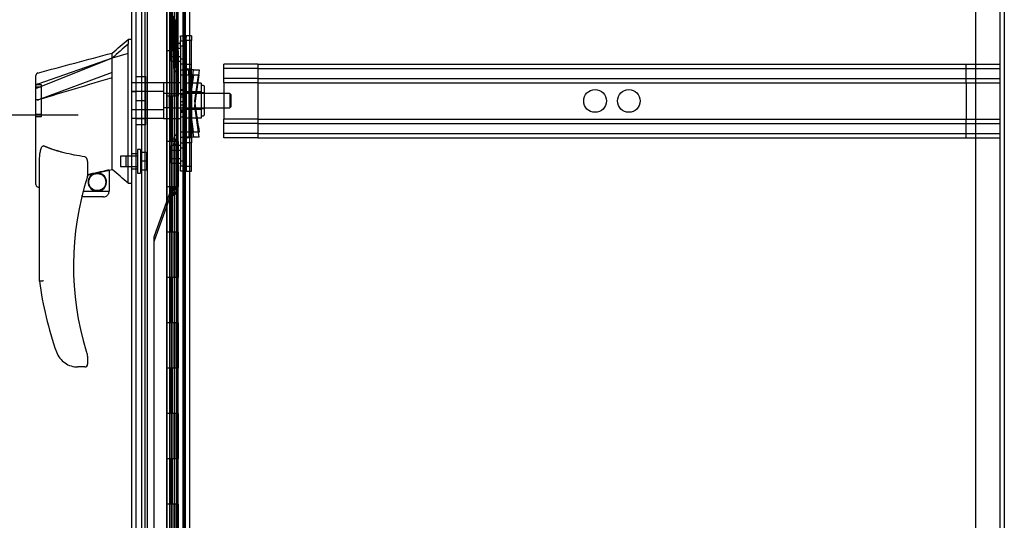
# Model space of a CAD drawing. Header units: inches. Extents: x 1 to 359, y -2 to 239.
# Tile 49 of 82: x 174 to 196, y 110 to 121. Entities that reach past the tile are written whole.
import ezdxf
from ezdxf.enums import TextEntityAlignment as Align
from ezdxf.lldxf.tags import DXFTag

# ---------------------------------------------------------------- set-up
doc = ezdxf.new("R2010")
doc.units = ezdxf.units.IN
doc.header["$MEASUREMENT"] = 0
for name, color, linetype in [('COM53964-1', 7, 'Continuous'), ('COM54746-60', 7, 'Continuous'), ('COM70220', 7, 'Continuous'), ('COM70739-9', 7, 'Continuous'), ('COM70838', 7, 'Continuous'), ('COM70839-3', 7, 'Continuous'), ('COM71196-6', 7, 'Continuous'), ('COM71301-1', 7, 'Continuous'), ('Default', 7, 'Continuous'), ('HAN13068', 7, 'Continuous'), ('HAN13068_NUT', 7, 'Continuous'), ('HAN13068_SCREW', 7, 'Continuous'), ('HAN_NUT', 7, 'Continuous'), ('RVT19000', 7, 'Continuous'), ('SPC87322', 7, 'Continuous')]:
    doc.layers.add(name, color=color, linetype=linetype)
doc.styles.add('SEACAD_Times_New_Roman', font='times.ttf')
tags = doc.linetypes.add('HIDDEN2', pattern=[0.1875, 0.125, -0.0625]).pattern_tags.tags
tags[6:7] = [DXFTag(74, 4), DXFTag(75, 0), DXFTag(340, '0'), DXFTag(46, 0.0), DXFTag(50, 0.0), DXFTag(44, 0.0), DXFTag(45, 0.0)]
tags[4:5] = [DXFTag(74, 4), DXFTag(75, 0), DXFTag(340, '0'), DXFTag(46, 0.0), DXFTag(50, 0.0), DXFTag(44, 0.0), DXFTag(45, 0.0)]
doc.dimstyles.new('HAMMOND_(STH_-_300x200)', dxfattribs={"dimtxt": 1.5, "dimasz": 1.875, "dimexe": 0.75, "dimexo": 0.75, "dimgap": 0.375, "dimtad": 0, "dimtih": 1, "dimtoh": 1, "dimzin": 0, "dimdsep": 46, "dimtxsty": 'SEACAD_Times_New_Roman', "dimblk1": '_SE_FILLED', "dimblk2": '_SE_FILLED', "dimsah": 1, "dimcen": 0.75, "dimadec": 0, "dimazin": 0, "dimtfac": 0.8, "dimtofl": 0, "dimtmove": 0, "dimatfit": 3, "dimfxl": 1, "dimtolj": 1, "dimtzin": 0, "dimarcsym": 0})

# ---------------------------------------------------------------- blocks, each defined once
blk = doc.blocks.new('SE4')
at = {"layer": 'COM53964-1', "color": 7, "linetype": 'HIDDEN2'}
for p, q in [((178.996, 119.949), (178.996, 120.087)), ((179.743, 120.087), (178.996, 120.087)), ((179.743, 119.992), (178.996, 119.992)), ((178.996, 119.811), (178.996, 119.949)), ((179.743, 120.087), (179.743, 119.949)), ((179.743, 120.087), (196.118, 120.087)), ((179.743, 119.992), (196.118, 119.992)), ((179.743, 119.949), (179.743, 118.6)), ((195.371, 119.949), (195.371, 120.087)), ((195.371, 119.811), (195.371, 119.949)), ((196.118, 120.08), (196.118, 119.949)), ((196.118, 119.949), (196.118, 118.6)), ((178.996, 119.673), (178.996, 119.811)), ((179.743, 119.768), (178.996, 119.768)), ((179.743, 119.768), (196.118, 119.768)), ((195.371, 119.673), (195.371, 119.811)), ((178.996, 119.673), (178.996, 118.876)), ((179.743, 119.673), (178.996, 119.673)), ((179.743, 119.673), (196.118, 119.673)), ((195.371, 119.673), (195.371, 118.876)), ((178.996, 118.738), (178.996, 118.876)), ((179.743, 118.876), (178.996, 118.876)), ((179.743, 118.876), (196.118, 118.876)), ((195.371, 118.738), (195.371, 118.876)), ((179.743, 118.781), (178.996, 118.781)), ((178.996, 118.6), (178.996, 118.738)), ((178.996, 118.462), (178.996, 118.6)), ((179.743, 118.781), (196.118, 118.781)), ((179.743, 118.6), (179.743, 118.462)), ((195.371, 118.6), (195.371, 118.738)), ((195.371, 118.462), (195.371, 118.6)), ((196.118, 118.6), (196.118, 118.469)), ((179.743, 118.557), (178.996, 118.557)), ((179.743, 118.462), (178.996, 118.462)), ((179.743, 118.557), (196.118, 118.557)), ((179.743, 118.462), (196.118, 118.462))]:
    blk.add_line(p, q, dxfattribs=at)
for centre in [(187.184, 119.274), (187.931, 119.274)]:
    blk.add_circle(centre, 0.25, dxfattribs=at)
at = {"layer": 'COM54746-60', "color": 7, "linetype": 'HIDDEN2'}
for p, q in [((177.25, 149.382), (177.25, 89.382)), ((178.091, 149.382), (178.091, 89.382)), ((177.805, 148.382), (177.805, 89.382)), ((177.905, 89.382), (177.905, 148.382)), ((177.8, 121.382), (177.8, 120.382)), ((177.844, 120.382), (177.844, 121.381)), ((177.85, 120.382), (177.85, 121.381)), ((177.855, 121.382), (177.855, 120.382)), ((177.897, 121.382), (177.897, 120.382)), ((177.91, 120.382), (177.91, 121.381)), ((177.972, 120.382), (177.972, 121.381)), ((177.981, 121.382), (177.981, 120.382)), ((177.986, 120.382), (177.986, 121.382)), ((177.99, 120.382), (177.99, 121.382)), ((177.8, 120.382), (177.8, 119.381)), ((177.844, 120.382), (177.844, 119.381)), ((177.85, 120.382), (177.85, 119.381)), ((177.855, 119.382), (177.855, 120.382)), ((177.897, 119.382), (177.897, 120.382)), ((177.91, 119.381), (177.91, 120.382)), ((177.942, 119.382), (177.942, 120.382)), ((177.99, 120.382), (177.986, 120.382)), ((177.99, 119.382), (177.99, 120.382)), ((177.8, 119.383), (177.738, 119.383)), ((177.8, 119.383), (177.844, 119.383)), ((177.8, 119.382), (177.8, 118.382)), ((177.972, 119.383), (177.844, 119.383)), ((177.844, 118.382), (177.844, 119.381)), ((177.85, 118.382), (177.85, 119.381)), ((177.855, 119.382), (177.855, 118.382)), ((177.897, 119.382), (177.897, 118.382)), ((177.91, 118.382), (177.91, 119.381)), ((177.972, 119.381), (177.972, 119.382)), ((177.972, 118.382), (177.972, 119.381)), ((177.981, 119.382), (177.981, 118.382)), ((177.99, 119.382), (177.986, 119.382)), ((177.986, 118.382), (177.986, 119.382)), ((177.99, 118.382), (177.99, 119.382)), ((177.8, 118.382), (177.8, 117.381)), ((177.844, 118.382), (177.844, 117.381)), ((177.85, 118.382), (177.85, 117.381)), ((177.855, 117.382), (177.855, 118.382)), ((177.897, 117.382), (177.897, 118.382)), ((177.91, 117.381), (177.91, 118.382)), ((177.942, 117.382), (177.942, 118.382)), ((177.99, 118.382), (177.986, 118.382)), ((177.99, 117.382), (177.99, 118.382)), ((177.8, 117.383), (177.738, 117.383)), ((177.8, 117.383), (177.844, 117.383)), ((177.8, 117.382), (177.8, 116.382)), ((177.972, 117.383), (177.844, 117.383)), ((177.844, 116.382), (177.844, 117.381)), ((177.85, 116.382), (177.85, 117.381)), ((177.855, 117.382), (177.855, 116.382)), ((177.897, 117.382), (177.897, 116.382)), ((177.91, 116.382), (177.91, 117.381)), ((177.972, 117.381), (177.972, 117.382)), ((177.972, 116.382), (177.972, 117.381)), ((177.981, 117.382), (177.981, 116.382)), ((177.99, 117.382), (177.986, 117.382)), ((177.986, 116.382), (177.986, 117.382)), ((177.99, 116.382), (177.99, 117.382)), ((178.153, 116.534), (178.091, 116.534)), ((177.8, 116.382), (177.8, 115.381)), ((177.844, 116.382), (177.844, 115.381)), ((177.85, 116.382), (177.85, 115.381)), ((177.855, 115.382), (177.855, 116.382)), ((177.897, 115.382), (177.897, 116.382)), ((177.91, 115.381), (177.91, 116.382)), ((177.942, 115.382), (177.942, 116.382)), ((177.99, 116.382), (177.986, 116.382)), ((177.99, 115.382), (177.99, 116.382)), ((178.091, 116.23), (178.153, 116.23)), ((177.8, 115.383), (177.738, 115.383)), ((177.8, 115.383), (177.844, 115.383)), ((177.8, 115.382), (177.8, 114.382)), ((177.972, 115.383), (177.844, 115.383)), ((177.844, 114.382), (177.844, 115.381)), ((177.85, 114.382), (177.85, 115.381)), ((177.855, 115.382), (177.855, 114.382)), ((177.897, 115.382), (177.897, 114.382)), ((177.91, 114.382), (177.91, 115.381)), ((177.972, 115.381), (177.972, 115.382)), ((177.972, 114.382), (177.972, 115.381)), ((177.981, 115.382), (177.981, 114.382)), ((177.99, 115.382), (177.986, 115.382)), ((177.986, 114.382), (177.986, 115.382)), ((177.99, 114.382), (177.99, 115.382)), ((177.8, 114.382), (177.8, 113.381)), ((177.844, 114.382), (177.844, 113.381)), ((177.85, 114.382), (177.85, 113.381)), ((177.855, 113.382), (177.855, 114.382)), ((177.897, 113.382), (177.897, 114.382)), ((177.91, 113.381), (177.91, 114.382)), ((177.942, 113.382), (177.942, 114.382)), ((177.99, 114.382), (177.986, 114.382)), ((177.99, 113.382), (177.99, 114.382)), ((177.8, 113.383), (177.738, 113.383)), ((177.8, 113.383), (177.844, 113.383)), ((177.8, 113.382), (177.8, 112.382)), ((177.972, 113.383), (177.844, 113.383)), ((177.844, 112.382), (177.844, 113.381)), ((177.85, 112.382), (177.85, 113.381)), ((177.855, 113.382), (177.855, 112.382)), ((177.897, 113.382), (177.897, 112.382)), ((177.91, 112.382), (177.91, 113.381)), ((177.972, 113.381), (177.972, 113.382)), ((177.972, 112.382), (177.972, 113.381)), ((177.981, 113.382), (177.981, 112.382)), ((177.99, 113.382), (177.986, 113.382)), ((177.986, 112.382), (177.986, 113.382)), ((177.99, 112.382), (177.99, 113.382)), ((177.8, 112.382), (177.8, 111.381)), ((177.844, 112.382), (177.844, 111.381)), ((177.85, 112.382), (177.85, 111.381)), ((177.855, 111.382), (177.855, 112.382)), ((177.897, 111.382), (177.897, 112.382)), ((177.91, 111.381), (177.91, 112.382)), ((177.942, 111.382), (177.942, 112.382)), ((177.99, 112.382), (177.986, 112.382)), ((177.99, 111.382), (177.99, 112.382)), ((177.8, 111.383), (177.738, 111.383)), ((177.8, 111.383), (177.844, 111.383)), ((177.8, 111.382), (177.8, 110.382)), ((177.972, 111.383), (177.844, 111.383)), ((177.844, 110.382), (177.844, 111.381)), ((177.85, 110.382), (177.85, 111.381)), ((177.855, 111.382), (177.855, 110.382)), ((177.897, 111.382), (177.897, 110.382)), ((177.91, 110.382), (177.91, 111.381)), ((177.972, 111.381), (177.972, 111.382)), ((177.972, 110.382), (177.972, 111.381)), ((177.981, 111.382), (177.981, 110.382)), ((177.99, 111.382), (177.986, 111.382)), ((177.986, 110.382), (177.986, 111.382)), ((177.99, 110.382), (177.99, 111.382)), ((177.8, 110.382), (177.8, 109.381)), ((177.844, 110.382), (177.844, 109.381)), ((177.85, 110.382), (177.85, 109.381)), ((177.855, 109.382), (177.855, 110.382)), ((177.897, 109.382), (177.897, 110.382)), ((177.91, 109.381), (177.91, 110.382)), ((177.942, 109.382), (177.942, 110.382)), ((177.99, 110.382), (177.986, 110.382)), ((177.99, 109.382), (177.99, 110.382)), ((178.153, 110.534), (178.091, 110.534)), ((178.091, 110.23), (178.153, 110.23))]:
    blk.add_line(p, q, dxfattribs=at)
at = {"layer": 'COM54746-60', "color": 7, "linetype": 'Continuous'}
for p, q in [((177.738, 121.382), (177.738, 120.382)), ((177.942, 121.382), (177.942, 120.382)), ((177.738, 120.382), (177.738, 119.381)), ((177.942, 120.382), (177.738, 120.382)), ((177.942, 120.382), (177.738, 120.382)), ((177.986, 120.382), (177.942, 120.382)), ((177.972, 119.382), (177.972, 120.382)), ((177.981, 119.382), (177.981, 120.382)), ((177.986, 120.382), (177.986, 119.382)), ((177.942, 119.382), (177.738, 119.382)), ((177.738, 119.382), (177.738, 118.382)), ((177.972, 119.381), (177.738, 119.381)), ((177.942, 119.382), (177.942, 118.382)), ((177.986, 119.382), (177.942, 119.382)), ((177.738, 118.382), (177.738, 117.381)), ((177.942, 118.382), (177.738, 118.382)), ((177.942, 118.382), (177.738, 118.382)), ((177.986, 118.382), (177.942, 118.382)), ((177.972, 117.382), (177.972, 118.382)), ((177.981, 117.382), (177.981, 118.382)), ((177.986, 118.382), (177.986, 117.382)), ((177.942, 117.382), (177.738, 117.382)), ((177.738, 117.382), (177.738, 116.382)), ((177.972, 117.381), (177.738, 117.381)), ((177.942, 117.382), (177.942, 116.382)), ((177.986, 117.382), (177.942, 117.382)), ((177.738, 116.382), (177.738, 115.381)), ((177.942, 116.382), (177.738, 116.382)), ((177.942, 116.382), (177.738, 116.382)), ((177.986, 116.382), (177.942, 116.382)), ((177.972, 115.382), (177.972, 116.382)), ((177.981, 115.382), (177.981, 116.382)), ((177.986, 116.382), (177.986, 115.382)), ((177.942, 115.382), (177.738, 115.382)), ((177.738, 115.382), (177.738, 114.382)), ((177.972, 115.381), (177.738, 115.381)), ((177.942, 115.382), (177.942, 114.382)), ((177.986, 115.382), (177.942, 115.382)), ((177.738, 114.382), (177.738, 113.381)), ((177.942, 114.382), (177.738, 114.382)), ((177.942, 114.382), (177.738, 114.382)), ((177.986, 114.382), (177.942, 114.382)), ((177.972, 113.382), (177.972, 114.382)), ((177.981, 113.382), (177.981, 114.382)), ((177.986, 114.382), (177.986, 113.382)), ((177.942, 113.382), (177.738, 113.382)), ((177.738, 113.382), (177.738, 112.382)), ((177.972, 113.381), (177.738, 113.381)), ((177.942, 113.382), (177.942, 112.382)), ((177.986, 113.382), (177.942, 113.382)), ((177.738, 112.382), (177.738, 111.381)), ((177.942, 112.382), (177.738, 112.382)), ((177.942, 112.382), (177.738, 112.382)), ((177.986, 112.382), (177.942, 112.382)), ((177.972, 111.382), (177.972, 112.382)), ((177.981, 111.382), (177.981, 112.382)), ((177.986, 112.382), (177.986, 111.382)), ((177.942, 111.382), (177.738, 111.382)), ((177.738, 111.382), (177.738, 110.382)), ((177.972, 111.381), (177.738, 111.381)), ((177.942, 111.382), (177.942, 110.382)), ((177.986, 111.382), (177.942, 111.382)), ((177.738, 110.382), (177.738, 109.381)), ((177.942, 110.382), (177.738, 110.382)), ((177.942, 110.382), (177.738, 110.382)), ((177.986, 110.382), (177.942, 110.382)), ((177.972, 109.382), (177.972, 110.382)), ((177.981, 109.382), (177.981, 110.382)), ((177.986, 110.382), (177.986, 109.382))]:
    blk.add_line(p, q, dxfattribs=at)
at = {"layer": 'COM70220', "color": 7, "linetype": 'HIDDEN2'}
for p, q in [((177.062, 88.816), (177.062, 149.876)), ((177.063, 88.816), (177.063, 149.876)), ((177.065, 88.816), (177.065, 149.876)), ((177.311, 88.816), (177.311, 149.876))]:
    blk.add_line(p, q, dxfattribs=at)
at = {"layer": 'COM70739-9', "color": 7, "linetype": 'HIDDEN2'}
blk.add_line((178.123, 149.583), (178.123, 88.963), dxfattribs=at)
at = {"layer": 'COM70838', "color": 7, "linetype": 'HIDDEN2'}
for p, q in [((178.043, 120.675), (178.043, 120.712)), ((178.043, 120.712), (178.168, 120.712)), ((178.043, 120.675), (178.043, 120.604)), ((178.043, 120.479), (178.043, 120.604)), ((178.043, 120.604), (178.168, 120.604)), ((178.168, 120.595), (178.043, 120.595)), ((178.168, 120.712), (178.168, 120.675)), ((178.168, 120.605), (178.168, 120.675)), ((178.168, 120.604), (178.168, 120.479)), ((178.168, 120.487), (178.043, 120.487)), ((178.043, 120.479), (178.043, 117.854)), ((178.168, 120.479), (178.168, 117.854)), ((178.043, 120.205), (178.168, 120.205)), ((178.043, 120.097), (178.168, 120.097)), ((178.043, 119.962), (178.101, 119.962)), ((178.101, 119.854), (178.101, 119.962)), ((178.101, 119.962), (178.226, 119.962)), ((178.103, 119.854), (178.103, 119.962)), ((178.226, 119.854), (178.226, 119.962)), ((178.329, 119.962), (178.226, 119.962)), ((178.262, 119.854), (178.262, 119.962)), ((178.285, 119.854), (178.285, 119.962)), ((178.311, 119.837), (178.329, 119.962)), ((178.329, 119.962), (178.455, 119.962)), ((178.455, 119.962), (178.437, 119.837)), ((178.043, 119.854), (178.171, 119.854)), ((178.101, 119.854), (178.101, 118.479)), ((178.103, 119.854), (178.103, 118.479)), ((178.171, 119.854), (178.285, 119.854)), ((178.226, 119.854), (178.226, 118.479)), ((178.329, 119.854), (178.229, 119.167)), ((178.229, 119.274), (178.311, 119.837)), ((178.262, 119.854), (178.262, 118.479)), ((178.285, 119.854), (178.285, 118.479)), ((178.285, 119.854), (178.455, 119.854)), ((178.355, 119.167), (178.455, 119.854)), ((178.355, 119.274), (178.437, 119.837)), ((178.043, 119.412), (178.168, 119.412)), ((178.168, 119.361), (178.043, 119.361)), ((178.168, 119.253), (178.043, 119.253)), ((178.311, 118.712), (178.229, 119.274)), ((178.437, 118.712), (178.355, 119.274)), ((178.043, 119.188), (178.168, 119.188)), ((178.043, 119.08), (178.168, 119.08)), ((178.043, 119.029), (178.168, 119.029)), ((178.229, 119.167), (178.329, 118.479)), ((178.455, 118.479), (178.355, 119.167)), ((178.043, 118.922), (178.168, 118.922)), ((178.329, 118.587), (178.311, 118.712)), ((178.437, 118.712), (178.455, 118.587)), ((178.101, 118.587), (178.043, 118.587)), ((178.043, 118.479), (178.182, 118.479)), ((178.226, 118.587), (178.101, 118.587)), ((178.285, 118.479), (178.182, 118.479)), ((178.226, 118.587), (178.329, 118.587)), ((178.455, 118.479), (178.285, 118.479)), ((178.455, 118.587), (178.329, 118.587)), ((178.168, 118.344), (178.043, 118.344)), ((178.168, 118.236), (178.043, 118.236)), ((178.043, 117.954), (178.168, 117.954)), ((178.043, 117.729), (178.043, 117.854)), ((178.043, 117.846), (178.168, 117.846)), ((178.168, 117.837), (178.043, 117.837)), ((178.168, 117.729), (178.043, 117.729)), ((178.168, 117.854), (178.168, 117.729))]:
    blk.add_line(p, q, dxfattribs=at)
for centre, start, end in [((178.285, 120.017), 180, 208.0398), ((178.285, 119.882), 180, 193.5446), ((178.285, 118.56), 166.4554, 180), ((178.285, 118.424), 151.9602, 180)]:
    blk.add_arc(centre, 0.117, start, end, dxfattribs=at)
at = {"layer": 'COM70839-3', "color": 7, "linetype": 'HIDDEN2'}
for p, q in [((177.909, 120.037), (177.906, 147.939)), ((177.981, 120.037), (177.978, 147.939)), ((177.909, 119.929), (177.906, 147.831)), ((177.981, 119.929), (177.978, 147.831)), ((177.895, 121.067), (177.939, 121.067)), ((177.895, 120.017), (177.895, 121.067)), ((177.939, 120.017), (177.939, 121.067)), ((177.981, 120.54), (177.909, 120.54)), ((177.981, 120.433), (177.909, 120.433)), ((177.895, 120.125), (177.939, 120.125)), ((177.909, 120.259), (177.981, 120.259)), ((177.909, 120.152), (177.981, 120.152)), ((177.895, 120.017), (177.939, 120.017)), ((177.909, 120.025), (177.909, 120.037)), ((177.981, 120.037), (177.909, 120.037)), ((177.981, 120.025), (177.909, 120.025)), ((177.909, 119.917), (177.909, 119.929)), ((177.981, 119.929), (177.909, 119.929)), ((177.981, 119.917), (177.909, 119.917)), ((177.981, 120.037), (177.981, 120.025)), ((177.981, 119.929), (177.981, 119.917)), ((177.895, 118.424), (177.939, 118.424)), ((177.895, 118.424), (177.895, 118.317)), ((177.906, 90.61), (177.909, 118.512)), ((177.906, 90.502), (177.909, 118.405)), ((177.909, 118.524), (177.981, 118.524)), ((177.909, 118.512), (177.909, 118.524)), ((177.981, 118.512), (177.909, 118.512)), ((177.909, 118.416), (177.981, 118.416)), ((177.909, 118.405), (177.909, 118.416)), ((177.981, 118.405), (177.909, 118.405)), ((177.939, 118.424), (177.939, 118.317)), ((177.978, 90.61), (177.981, 118.512)), ((177.978, 90.502), (177.981, 118.405)), ((177.981, 118.524), (177.981, 118.512)), ((177.981, 118.416), (177.981, 118.405)), ((177.895, 118.316), (177.939, 118.316)), ((177.895, 118.316), (177.895, 117.266)), ((177.981, 118.289), (177.909, 118.289)), ((177.981, 118.182), (177.909, 118.182)), ((177.939, 118.316), (177.939, 117.266)), ((177.909, 118.008), (177.981, 118.008)), ((177.909, 117.901), (177.981, 117.901)), ((177.895, 117.374), (177.939, 117.374)), ((177.789, 117.213), (177.457, 116.295)), ((177.789, 117.105), (177.457, 116.187)), ((177.895, 117.266), (177.939, 117.266)), ((177.45, 116.252), (177.447, 90.61)), ((177.45, 116.145), (177.447, 90.502))]:
    blk.add_line(p, q, dxfattribs=at)
for centre, radius, start, end in [((177.769, 121.075), 0.126, 356.7583, 34.4921), ((177.811, 117.374), 0.1, 295.1779, 308.3461), ((177.771, 117.366), 0.125, 325.3151, 3.4345), ((177.907, 117.17), 0.125, 115.1779, 160.1301), ((177.907, 117.063), 0.125, 115.1779, 160.1301), ((177.811, 117.266), 0.1, 295.1779, 308.3461), ((177.771, 117.259), 0.125, 325.3151, 3.4345), ((177.575, 116.252), 0.125, 160.1301, 179.9934), ((177.575, 116.145), 0.125, 160.1301, 179.9934)]:
    blk.add_arc(centre, radius, start, end, dxfattribs=at)
for points, knots in [([(177.909, 120.037), (177.909, 120.037), (177.909, 120.038), (177.909, 120.041), (177.908, 120.044), (177.908, 120.048), (177.906, 120.054), (177.904, 120.062), (177.901, 120.074), (177.899, 120.086), (177.897, 120.096), (177.896, 120.105), (177.895, 120.111), (177.895, 120.117), (177.895, 120.122), (177.895, 120.124), (177.895, 120.125)], [0, 0, 0, 0, 0.025534, 0.051261, 0.104079, 0.158896, 0.215392, 0.333547, 0.458183, 0.588403, 0.72303, 0.791597, 0.86075, 0.930266, 0.965117, 1, 1, 1, 1]), ([(177.981, 120.037), (177.981, 120.041), (177.978, 120.046), (177.969, 120.059), (177.963, 120.066), (177.952, 120.081), (177.948, 120.09), (177.943, 120.103), (177.941, 120.107), (177.94, 120.114), (177.939, 120.116), (177.939, 120.119), (177.939, 120.119), (177.939, 120.12), (177.939, 120.121), (177.939, 120.122), (177.939, 120.123), (177.939, 120.125)], [0, 0, 0, 0, 0.25, 0.25, 0.5, 0.5, 0.75, 0.75, 0.875, 0.875, 0.9375, 0.9375, 0.953125, 0.953125, 0.96875, 0.96875, 1, 1, 1, 1]), ([(177.909, 119.929), (177.909, 119.93), (177.909, 119.931), (177.909, 119.933), (177.908, 119.936), (177.908, 119.94), (177.906, 119.946), (177.904, 119.955), (177.901, 119.966), (177.899, 119.978), (177.897, 119.989), (177.896, 119.997), (177.895, 120.004), (177.895, 120.01), (177.895, 120.014), (177.895, 120.016), (177.895, 120.017)], [0, 0, 0, 0, 0.025534, 0.051261, 0.104079, 0.158896, 0.215392, 0.333547, 0.458183, 0.588403, 0.72303, 0.791597, 0.86075, 0.930266, 0.965117, 1, 1, 1, 1]), ([(177.981, 119.929), (177.981, 119.934), (177.978, 119.939), (177.969, 119.951), (177.963, 119.958), (177.952, 119.974), (177.948, 119.982), (177.943, 119.995), (177.941, 120), (177.94, 120.006), (177.939, 120.009), (177.939, 120.011), (177.939, 120.012), (177.939, 120.013), (177.939, 120.014), (177.939, 120.015), (177.939, 120.016), (177.939, 120.017)], [0, 0, 0, 0, 0.25, 0.25, 0.5, 0.5, 0.75, 0.75, 0.875, 0.875, 0.9375, 0.9375, 0.953125, 0.953125, 0.96875, 0.96875, 1, 1, 1, 1]), ([(177.895, 118.424), (177.895, 118.425), (177.895, 118.427), (177.895, 118.432), (177.895, 118.437), (177.896, 118.444), (177.897, 118.453), (177.899, 118.463), (177.901, 118.475), (177.904, 118.486), (177.906, 118.495), (177.908, 118.501), (177.908, 118.505), (177.909, 118.508), (177.909, 118.511), (177.909, 118.512), (177.909, 118.512)], [0, 0, 0, 0, 0.034876, 0.069721, 0.139242, 0.208396, 0.276958, 0.411587, 0.541805, 0.666442, 0.784585, 0.841106, 0.895921, 0.948631, 0.974395, 1, 1, 1, 1]), ([(177.895, 118.316), (177.895, 118.318), (177.895, 118.32), (177.895, 118.324), (177.895, 118.33), (177.896, 118.337), (177.897, 118.345), (177.899, 118.356), (177.901, 118.368), (177.904, 118.379), (177.906, 118.387), (177.908, 118.393), (177.908, 118.398), (177.909, 118.401), (177.909, 118.403), (177.909, 118.404), (177.909, 118.405)], [0, 0, 0, 0, 0.034876, 0.069721, 0.139242, 0.208396, 0.276958, 0.411587, 0.541805, 0.666442, 0.784585, 0.841106, 0.895921, 0.948631, 0.974395, 1, 1, 1, 1]), ([(177.939, 118.424), (177.939, 118.425), (177.939, 118.425), (177.939, 118.426), (177.939, 118.427), (177.939, 118.429), (177.939, 118.43), (177.939, 118.433), (177.94, 118.435), (177.941, 118.442), (177.942, 118.446), (177.948, 118.459), (177.952, 118.468), (177.963, 118.483), (177.969, 118.49), (177.976, 118.5), (177.978, 118.503), (177.979, 118.506), (177.98, 118.506), (177.98, 118.508), (177.98, 118.508), (177.981, 118.509), (177.981, 118.509), (177.981, 118.51), (177.981, 118.51), (177.981, 118.51), (177.981, 118.51), (177.981, 118.511), (177.981, 118.511), (177.981, 118.512)], [0, 0, 0, 0, 0.015625, 0.015625, 0.03125, 0.03125, 0.0625, 0.0625, 0.125, 0.125, 0.25, 0.25, 0.5, 0.5, 0.75, 0.75, 0.875, 0.875, 0.90625, 0.90625, 0.9375, 0.9375, 0.953125, 0.953125, 0.960938, 0.960938, 0.96875, 0.96875, 1, 1, 1, 1]), ([(177.939, 118.316), (177.939, 118.317), (177.939, 118.318), (177.939, 118.319), (177.939, 118.319), (177.939, 118.321), (177.939, 118.322), (177.939, 118.325), (177.94, 118.328), (177.941, 118.334), (177.942, 118.339), (177.948, 118.352), (177.952, 118.36), (177.963, 118.376), (177.969, 118.383), (177.976, 118.392), (177.978, 118.395), (177.979, 118.398), (177.98, 118.399), (177.98, 118.4), (177.98, 118.401), (177.981, 118.402), (177.981, 118.402), (177.981, 118.402), (177.981, 118.402), (177.981, 118.403), (177.981, 118.403), (177.981, 118.403), (177.981, 118.404), (177.981, 118.405)], [0, 0, 0, 0, 0.015625, 0.015625, 0.03125, 0.03125, 0.0625, 0.0625, 0.125, 0.125, 0.25, 0.25, 0.5, 0.5, 0.75, 0.75, 0.875, 0.875, 0.90625, 0.90625, 0.9375, 0.9375, 0.953125, 0.953125, 0.960938, 0.960938, 0.96875, 0.96875, 1, 1, 1, 1]), ([(177.939, 117.374), (177.939, 117.372), (177.939, 117.368), (177.938, 117.361), (177.935, 117.351), (177.93, 117.34), (177.921, 117.326), (177.906, 117.313), (177.891, 117.304), (177.883, 117.3), (177.877, 117.297), (177.875, 117.296), (177.873, 117.296)], [0, 0, 0, 0, 0.05061, 0.101487, 0.206046, 0.316229, 0.434294, 0.697449, 0.843949, 0.921009, 0.953225, 1, 1, 1, 1]), ([(177.939, 117.266), (177.939, 117.265), (177.939, 117.261), (177.938, 117.253), (177.935, 117.244), (177.93, 117.233), (177.921, 117.218), (177.906, 117.206), (177.891, 117.197), (177.883, 117.192), (177.877, 117.19), (177.875, 117.189), (177.873, 117.188)], [0, 0, 0, 0, 0.05061, 0.101487, 0.206046, 0.316229, 0.434294, 0.697449, 0.843949, 0.921009, 0.953225, 1, 1, 1, 1])]:
    blk.add_open_spline(points, degree=3, knots=knots, dxfattribs=at)
at = {"layer": 'COM71196-6', "color": 7, "linetype": 'Continuous'}
for p, q in [((177.736, 88.211), (177.736, 150.553)), ((176.966, 88.306), (176.966, 150.458))]:
    blk.add_line(p, q, dxfattribs=at)
at = {"layer": 'COM71196-6', "color": 7, "linetype": 'HIDDEN2'}
for p, q in [((177.061, 88.306), (177.061, 150.458)), ((177.841, 150.023), (177.841, 88.523)), ((176.966, 119.48), (177.061, 119.48)), ((176.966, 119.083), (177.061, 119.083)), ((177.061, 118.111), (176.966, 118.111)), ((176.966, 117.777), (177.061, 117.777))]:
    blk.add_line(p, q, dxfattribs=at)
at = {"layer": 'COM71301-1', "color": 7, "linetype": 'HIDDEN2'}
for p, q in [((195.588, 81.338), (195.588, 153.208)), ((177.186, 88.618), (177.186, 149.928)), ((178.248, 88.618), (178.248, 149.928)), ((196.118, 147.599), (196.118, 120.08)), ((196.118, 118.469), (196.118, 81.338))]:
    blk.add_line(p, q, dxfattribs=at)
at = {"layer": 'COM71301-1', "color": 7, "linetype": 'Continuous'}
for p, q in [((196.213, 153.208), (196.213, 81.338)), ((178.153, 88.618), (178.153, 149.928))]:
    blk.add_line(p, q, dxfattribs=at)
at = {"layer": 'HAN13068', "color": 7, "linetype": 'Continuous'}
for p, q in [((176.966, 120.632), (176.883, 120.632)), ((176.886, 120.632), (176.886, 120.53)), ((176.531, 120.22), (176.531, 120.332)), ((176.886, 120.471), (176.886, 120.53)), ((176.886, 120.384), (176.886, 120.471)), ((176.886, 117.894), (176.886, 120.384)), ((176.531, 120.22), (174.896, 119.564)), ((176.531, 120.073), (176.531, 120.22)), ((176.531, 119.906), (174.907, 119.303)), ((176.531, 119.979), (176.531, 120.073)), ((176.531, 119.906), (176.531, 119.979)), ((176.531, 118.021), (176.531, 119.906)), ((174.851, 119.539), (174.851, 119.836)), ((174.851, 119.557), (174.851, 119.582)), ((174.851, 119.305), (174.851, 119.539)), ((174.851, 117.432), (174.851, 119.305)), ((174.851, 119.282), (174.851, 119.29)), ((174.905, 119.302), (174.907, 119.303)), ((174.931, 115.299), (174.931, 117.97)), ((176.531, 117.874), (176.531, 118.021)), ((175.991, 117.889), (175.991, 117.626)), ((176.202, 117.688), (176.436, 117.743)), ((176.466, 117.746), (176.531, 117.762)), ((176.466, 117.746), (176.466, 117.747)), ((176.466, 117.747), (176.466, 117.282)), ((176.531, 117.762), (176.531, 117.874)), ((176.886, 117.489), (176.886, 117.894)), ((175.991, 117.639), (176.118, 117.669)), ((174.925, 117.374), (174.931, 117.375)), ((176.886, 117.464), (176.886, 117.489)), ((176.886, 117.462), (176.966, 117.462)), ((176.341, 117.157), (175.861, 117.157)), ((175.893, 117.282), (176.466, 117.282)), ((175.991, 113.645), (175.991, 113.467)), ((175.494, 113.497), (175.493, 113.495)), ((175.931, 113.407), (175.776, 113.407))]:
    blk.add_line(p, q, dxfattribs=at)
at = {"layer": 'HAN13068', "color": 7, "linetype": 'HIDDEN2'}
for p, q in [((176.531, 120.22), (174.893, 119.648)), ((176.886, 120.325), (176.531, 120.22)), ((174.976, 119.632), (174.851, 119.632)), ((174.976, 119.582), (174.851, 119.582)), ((174.976, 118.932), (174.976, 119.632)), ((177.668, 119.677), (176.966, 119.677)), ((177.668, 119.482), (176.966, 119.482)), ((177.668, 119.677), (177.668, 119.482)), ((177.668, 119.482), (177.668, 119.082)), ((174.906, 119.299), (174.905, 119.298)), ((177.793, 119.442), (177.668, 119.442)), ((177.793, 119.442), (177.793, 119.282)), ((177.793, 119.282), (177.793, 119.122)), ((179.128, 119.442), (178.168, 119.442)), ((179.128, 119.442), (179.128, 119.122)), ((179.158, 119.412), (179.128, 119.442)), ((179.158, 119.152), (179.158, 119.412)), ((177.668, 119.082), (176.966, 119.082)), ((177.793, 119.122), (177.668, 119.122)), ((177.668, 119.082), (177.668, 118.886)), ((178.168, 119.122), (179.128, 119.122)), ((179.128, 119.122), (179.158, 119.152)), ((174.851, 118.982), (174.976, 118.982)), ((174.851, 118.932), (174.976, 118.932)), ((177.668, 118.886), (176.966, 118.886)), ((176.841, 117.827), (176.841, 118.06)), ((177.091, 118.06), (176.841, 118.06)), ((177.091, 118.106), (176.966, 118.106)), ((176.841, 117.827), (177.091, 117.827)), ((176.966, 117.781), (177.091, 117.781)), ((174.931, 117.375), (174.932, 117.376))]:
    blk.add_line(p, q, dxfattribs=at)
at = {"layer": 'HAN13068', "color": 7, "linetype": 'Continuous'}
blk.add_circle((176.205, 117.486), 0.188, dxfattribs=at)
for centre, radius, start, end in [((160.502, 139.66), 25.11, 309.6694, 310.7299), ((-123.982, 1238.829), 1158.164, 284.954427, 285.038821), ((174.911, 119.836), 0.06, 105.3239, 180.0002), ((174.896, 119.663), 0.361, 262.9065, 271.5232), ((140.12, 74.316), 56.686, 49.5649, 50.0347), ((182.095, 115.635), 6.417, 162.105, 197.0102), ((175.931, 117.626), 0.06, 342.105, 0), ((176.205, 117.486), 0.202, 115.2676, 90.8956), ((175.943, 118.613), 0.961, 280.5316, 285.6316), ((176.341, 117.282), 0.125, 270, 310.5358), ((176.341, 117.282), 0.125, 310.5358, 346.1135), ((176.341, 117.282), 0.125, 346.1135, 0), ((182.271, 116.234), 7.4, 187.261, 199.7146), ((175.776, 113.907), 0.5, 199.7146, 235.4377), ((175.931, 113.645), 0.06, 0, 17.895), ((175.776, 113.907), 0.5, 235.4377, 270), ((175.931, 113.467), 0.06, 270, 0)]:
    blk.add_arc(centre, radius, start, end, dxfattribs=at)
at = {"layer": 'HAN13068', "color": 7, "linetype": 'HIDDEN2'}
for centre, radius, start, end in [((174.911, 119.836), 0.06, 180.0002, 180.0185), ((176.205, 117.486), 0.202, 110.0952, 0), ((176.205, 117.486), 0.202, 0, 92.0856)]:
    blk.add_arc(centre, radius, start, end, dxfattribs=at)
blk.add_ellipse((174.911, 117.432), major_axis=(0.06, 0), ratio=0.999979, start_param=3.137508, end_param=3.141468, dxfattribs=at)
at = {"layer": 'HAN13068', "color": 7, "linetype": 'Continuous'}
blk.add_ellipse((174.911, 117.432), major_axis=(0.06, 0), ratio=0.999979, start_param=3.141468, end_param=4.950188, dxfattribs=at)
blk.add_open_spline([(176.886, 120.53), (176.768, 120.427), (176.649, 120.323), (176.531, 120.22)], degree=3, dxfattribs=at)
at = {"layer": 'HAN13068', "color": 7, "linetype": 'HIDDEN2'}
for points in [[(176.531, 119.788), (175.99, 119.625), (175.448, 119.462), (174.906, 119.299)], [(176.436, 117.745), (176.288, 117.713), (176.139, 117.68), (175.991, 117.647)]]:
    blk.add_open_spline(points, degree=3, dxfattribs=at)
for points, knots in [([(174.893, 119.648), (174.881, 119.646), (174.87, 119.641), (174.855, 119.629), (174.851, 119.621), (174.851, 119.614)], [0, 0, 0, 0, 0.5, 0.5, 1, 1, 1, 1]), ([(174.905, 119.298), (174.897, 119.298), (174.89, 119.298), (174.877, 119.299), (174.871, 119.299), (174.864, 119.299), (174.862, 119.299), (174.858, 119.3), (174.856, 119.3), (174.854, 119.3), (174.853, 119.3), (174.851, 119.3), (174.851, 119.301), (174.851, 119.301)], [0, 0, 0, 0, 0.25, 0.25, 0.5, 0.5, 0.625, 0.625, 0.75, 0.75, 0.875, 0.875, 1, 1, 1, 1]), ([(175.021, 118.283), (175.094, 118.254), (175.168, 118.227), (175.317, 118.179), (175.393, 118.158), (175.621, 118.101), (175.776, 118.073), (175.931, 118.051)], [0, 0, 0, 0, 0.25, 0.25, 0.5, 0.5, 1, 1, 1, 1]), ([(176.466, 117.748), (176.466, 117.748), (176.465, 117.749), (176.462, 117.749), (176.46, 117.749), (176.452, 117.748), (176.444, 117.746), (176.436, 117.745)], [0, 0, 0, 0, 0.25, 0.25, 0.5, 0.5, 1, 1, 1, 1]), ([(175.868, 117.187), (175.867, 117.183), (175.866, 117.179), (175.864, 117.172), (175.864, 117.169), (175.862, 117.16), (175.861, 117.157), (175.861, 117.157)], [0, 0, 0, 0, 0.25, 0.25, 0.5, 0.5, 1, 1, 1, 1]), ([(175.893, 117.282), (175.893, 117.282), (175.892, 117.281), (175.892, 117.278), (175.891, 117.276), (175.889, 117.267), (175.887, 117.26), (175.885, 117.252)], [0, 0, 0, 0, 0.25, 0.25, 0.5, 0.5, 1, 1, 1, 1])]:
    blk.add_open_spline(points, degree=3, knots=knots, dxfattribs=at)
at = {"layer": 'HAN13068', "color": 7, "linetype": 'Continuous'}
for points, knots in [([(174.896, 119.564), (174.883, 119.563), (174.872, 119.559), (174.856, 119.55), (174.851, 119.545), (174.851, 119.539)], [0, 0, 0, 0, 0.5, 0.5, 1, 1, 1, 1]), ([(174.931, 117.97), (174.931, 118.027), (174.935, 118.084), (174.95, 118.17), (174.956, 118.198), (174.971, 118.239), (174.976, 118.253), (174.989, 118.271), (174.994, 118.276), (175.006, 118.284), (175.014, 118.285), (175.021, 118.282)], [0, 0, 0, 0, 0.5, 0.5, 0.75, 0.75, 0.875, 0.875, 0.9375, 0.9375, 1, 1, 1, 1]), ([(175.931, 118.044), (175.853, 118.054), (175.775, 118.067), (175.621, 118.097), (175.544, 118.114), (175.392, 118.153), (175.316, 118.175), (175.168, 118.225), (175.094, 118.252), (175.021, 118.282)], [0, 0, 0, 0, 0.25, 0.25, 0.5, 0.5, 0.75, 0.75, 1, 1, 1, 1]), ([(175.931, 118.044), (175.935, 118.043), (175.939, 118.042), (175.945, 118.038), (175.948, 118.035), (175.956, 118.027), (175.96, 118.021), (175.967, 118.008), (175.97, 118.001), (175.976, 117.988), (175.978, 117.981), (175.984, 117.96), (175.986, 117.946), (175.989, 117.925), (175.99, 117.917), (175.991, 117.903), (175.991, 117.896), (175.991, 117.889)], [0, 0, 0, 0, 0.0625, 0.0625, 0.125, 0.125, 0.25, 0.25, 0.375, 0.375, 0.5, 0.5, 0.75, 0.75, 0.875, 0.875, 1, 1, 1, 1]), ([(176.436, 117.743), (176.44, 117.744), (176.444, 117.745), (176.451, 117.746), (176.454, 117.747), (176.463, 117.748), (176.466, 117.748), (176.466, 117.747)], [0, 0, 0, 0, 0.25, 0.25, 0.5, 0.5, 1, 1, 1, 1]), ([(175.021, 115.305), (175.015, 115.305), (175.009, 115.304), (174.998, 115.303), (174.992, 115.303), (174.976, 115.302), (174.966, 115.301), (174.953, 115.301), (174.95, 115.3), (174.943, 115.3), (174.94, 115.3), (174.936, 115.299), (174.934, 115.299), (174.932, 115.299), (174.931, 115.299), (174.931, 115.299)], [0, 0, 0, 0, 0.125, 0.125, 0.25, 0.25, 0.5, 0.5, 0.625, 0.625, 0.75, 0.75, 0.875, 0.875, 1, 1, 1, 1]), ([(175.959, 113.758), (175.964, 113.741), (175.969, 113.723), (175.977, 113.698), (175.98, 113.69), (175.984, 113.678), (175.985, 113.674), (175.987, 113.668), (175.987, 113.667), (175.988, 113.664), (175.988, 113.664), (175.988, 113.664)], [0, 0, 0, 0, 0.5, 0.5, 0.75, 0.75, 0.875, 0.875, 0.9375, 0.9375, 1, 1, 1, 1])]:
    blk.add_open_spline(points, degree=3, knots=knots, dxfattribs=at)
at = {"layer": 'HAN13068_NUT', "color": 7, "linetype": 'HIDDEN2'}
for p, q in [((178.493, 119.666), (178.168, 119.666)), ((178.493, 119.474), (178.168, 119.474)), ((178.493, 119.666), (178.493, 119.57)), ((178.543, 119.614), (178.493, 119.614)), ((178.493, 119.57), (178.493, 119.474)), ((178.493, 119.474), (178.493, 119.282)), ((178.573, 118.979), (178.573, 119.584)), ((178.573, 119.457), (178.168, 119.457)), ((178.493, 119.282), (178.493, 119.09)), ((178.168, 119.107), (178.573, 119.107)), ((178.493, 119.09), (178.168, 119.09)), ((178.493, 119.09), (178.493, 118.994)), ((178.493, 118.898), (178.168, 118.898)), ((178.493, 118.994), (178.493, 118.898)), ((178.493, 118.949), (178.543, 118.949))]:
    blk.add_line(p, q, dxfattribs=at)
for centre, start, end in [((178.543, 119.584), 0, 90), ((178.543, 118.979), 270, 0)]:
    blk.add_arc(centre, 0.03, start, end, dxfattribs=at)
at = {"layer": 'HAN13068_SCREW', "color": 7, "linetype": 'HIDDEN2'}
for p, q in [((177.091, 118.206), (177.091, 117.681)), ((177.161, 118.206), (177.091, 118.206)), ((177.161, 118.206), (177.161, 117.681)), ((176.716, 118.06), (176.716, 117.828)), ((177.091, 118.06), (176.716, 118.06)), ((177.298, 118.136), (177.161, 118.136)), ((177.298, 117.944), (177.161, 117.944)), ((177.298, 117.944), (177.298, 118.136)), ((177.298, 117.751), (177.298, 117.944)), ((176.716, 117.828), (177.091, 117.828)), ((177.298, 117.751), (177.161, 117.751)), ((177.091, 117.681), (177.161, 117.681))]:
    blk.add_line(p, q, dxfattribs=at)
at = {"layer": 'HAN_NUT', "color": 7, "linetype": 'HIDDEN2'}
for p, q in [((177.061, 119.812), (177.276, 119.812)), ((177.276, 119.282), (177.276, 119.812)), ((177.276, 119.674), (177.061, 119.674)), ((177.061, 119.282), (177.276, 119.282)), ((177.276, 118.752), (177.276, 119.282)), ((177.061, 118.889), (177.276, 118.889)), ((177.061, 118.752), (177.276, 118.752))]:
    blk.add_line(p, q, dxfattribs=at)
at = {"layer": 'RVT19000', "color": 7, "linetype": 'HIDDEN2'}
for p, q in [((178.168, 120.595), (178.043, 120.595)), ((178.168, 120.712), (178.168, 120.712)), ((178.281, 120.712), (178.168, 120.712)), ((178.168, 120.604), (178.168, 120.605)), ((178.281, 120.605), (178.168, 120.605)), ((178.281, 120.712), (178.281, 120.605)), ((178.281, 119.98), (178.281, 120.605)), ((177.831, 120.54), (177.831, 120.433)), ((178.043, 120.54), (177.831, 120.54)), ((177.831, 120.152), (177.831, 120.433)), ((178.043, 120.433), (177.831, 120.433)), ((178.168, 120.487), (178.043, 120.487)), ((177.831, 120.259), (178.043, 120.259)), ((177.831, 120.152), (178.043, 120.152)), ((178.043, 120.205), (178.168, 120.205)), ((178.043, 120.097), (178.168, 120.097)), ((178.168, 120.087), (178.281, 120.087)), ((178.168, 119.98), (178.281, 119.98)), ((178.281, 118.461), (178.168, 118.461)), ((178.281, 118.461), (178.281, 118.354)), ((177.831, 118.289), (177.831, 118.182)), ((178.043, 118.289), (177.831, 118.289)), ((177.831, 117.901), (177.831, 118.182)), ((178.043, 118.182), (177.831, 118.182)), ((178.168, 118.344), (178.043, 118.344)), ((178.168, 118.236), (178.043, 118.236)), ((178.281, 118.354), (178.168, 118.354)), ((178.281, 117.729), (178.281, 118.354)), ((177.831, 118.008), (178.043, 118.008)), ((178.043, 117.954), (178.168, 117.954)), ((177.831, 117.901), (178.043, 117.901)), ((178.043, 117.846), (178.168, 117.846)), ((178.168, 117.836), (178.281, 117.836)), ((178.168, 117.729), (178.168, 117.729)), ((178.168, 117.729), (178.281, 117.729))]:
    blk.add_line(p, q, dxfattribs=at)
at = {"layer": 'SPC87322', "color": 7, "linetype": 'HIDDEN2'}
for p, q in [((178.043, 119.674), (177.668, 119.674)), ((178.168, 119.519), (178.043, 119.519)), ((178.168, 119.509), (178.043, 119.509)), ((177.793, 119.442), (178.168, 119.442)), ((177.793, 119.122), (178.168, 119.122)), ((178.168, 119.054), (178.043, 119.054)), ((178.168, 119.044), (178.043, 119.044)), ((177.668, 118.889), (178.043, 118.889))]:
    blk.add_line(p, q, dxfattribs=at)
blk = doc.blocks.new('DMBLK23')
at = {"layer": 'Default', "linetype": 'Continuous', "transparency": 16777216}
for points in [[(163.212, 148.773), (163.837, 148.773), (163.525, 150.648)], [(163.212, 89.991), (163.525, 88.116), (163.837, 89.991)]]:
    blk.add_hatch(color=7, dxfattribs=at).paths.add_polyline_path(points)
at = {"layer": 'Default', "color": 7, "linetype": 'Continuous', "transparency": 16777216}
for p, q in [((176.406, 150.648), (162.775, 150.648)), ((163.525, 150.648), (163.525, 120.657)), ((163.525, 115.857), (163.525, 88.116)), ((176.406, 88.116), (162.775, 88.116))]:
    blk.add_line(p, q, dxfattribs=at)
at = {"layer": 'Default', "color": 7, "linetype": 'Continuous', "transparency": 16777216, "style": 'SEACAD_Times_New_Roman'}
for s, p in [('62.53', (160.965, 120.132)), ('DOOR', (160.379, 117.882))]:
    blk.add_text(s, height=1.5, dxfattribs=at).set_placement(p, align=Align.TOP_LEFT)
blk = doc.blocks.new('_SE_FILLED')
at = {"color": 0}
blk.add_line((0, 0), (-1, 0), dxfattribs=at)
blk.add_solid([(0, 0), (-1, -0.1665), (-1, 0.1665), (0, 0)], dxfattribs=at)
blk = doc.blocks.new('DMBLK35')
at = {"layer": 'Default', "linetype": 'Continuous', "transparency": 16777216}
for points in [[(171.559, 117.089), (172.184, 117.089), (171.871, 118.964)], [(171.559, 89.991), (171.871, 88.116), (172.184, 89.991)]]:
    blk.add_hatch(color=7, dxfattribs=at).paths.add_polyline_path(points)
at = {"layer": 'Default', "color": 7, "linetype": 'Continuous', "transparency": 16777216}
for p, q in [((175.781, 118.964), (171.121, 118.964)), ((171.871, 104.815), (171.871, 118.964)), ((171.871, 88.116), (171.871, 100.015)), ((176.406, 88.116), (171.121, 88.116))]:
    blk.add_line(p, q, dxfattribs=at)
at = {"layer": 'Default', "color": 7, "linetype": 'Continuous', "transparency": 16777216, "style": 'SEACAD_Times_New_Roman'}
for s, p in [('30.85', (169.312, 104.29)), ('TYP', (169.774, 102.04))]:
    blk.add_text(s, height=1.5, dxfattribs=at).set_placement(p, align=Align.TOP_LEFT)

msp = doc.modelspace()

# ---------------------------------------------------------------- block references
at = {"layer": 'Default'}
msp.add_blockref('SE4', (0, 0), dxfattribs=at)

# ---------------------------------------------------------------- dimensions: what is measured, and where the dimension line sits
at = {"layer": 'Default', "color": 7, "linetype": 'Continuous'}
for base, p1, p2, angle, text, picture, middle, dimtype in [((163.525, 150.648), (177.156, 150.648), (177.156, 88.116), 270, '\\A1;<>\\PDOOR', 'DMBLK23', (163.525, 119.382), 161), ((171.871, 118.964), (177.156, 88.116), (176.531, 118.964), 90, '\\A1;<>\\PTYP', 'DMBLK35', (171.871, 103.54), 160)]:
    dim = msp.add_linear_dim(base=base, p1=p1, p2=p2, angle=angle, text=text, dimstyle='HAMMOND_(STH_-_300x200)', dxfattribs=at)
    dim.commit()
    dim.dimension.update_dxf_attribs({"geometry": picture, "text_midpoint": middle, "dimtype": dimtype})

doc.saveas('drawing.dxf')
